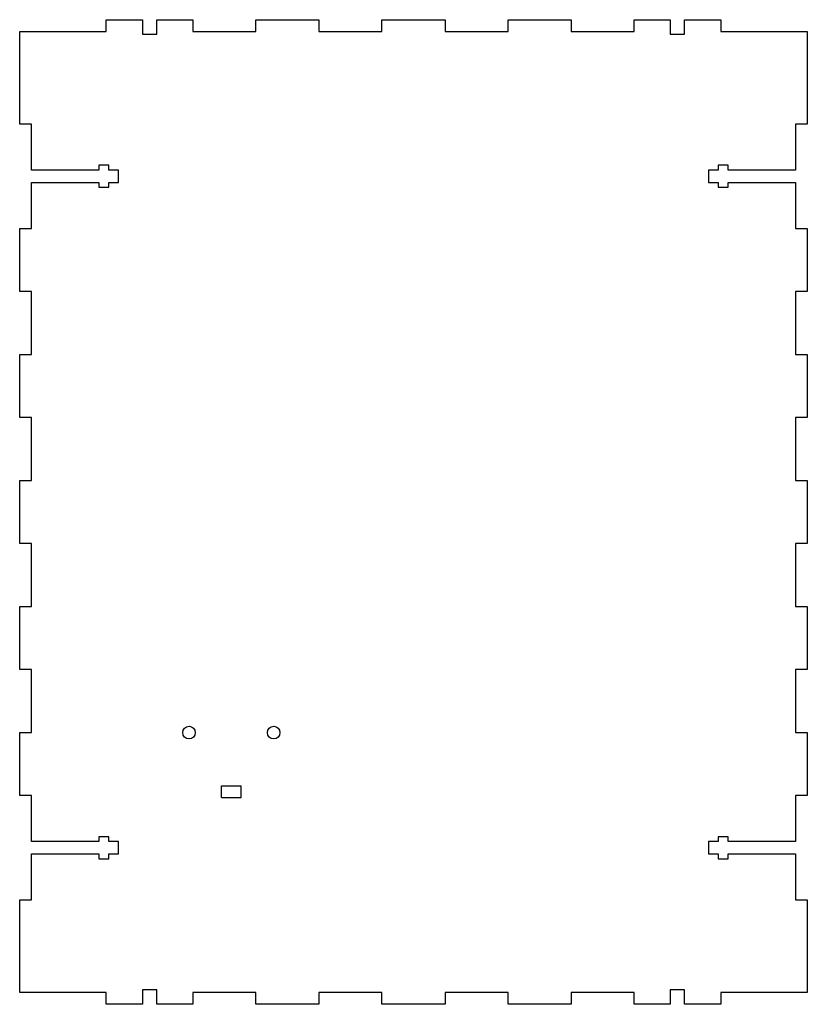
# Model space of a CAD drawing. Header units: millimetres. Extents: x -235 to -35, y -114 to 136.
import ezdxf

# ---------------------------------------------------------------- set-up
doc = ezdxf.new("R2010")
doc.units = ezdxf.units.MM

msp = doc.modelspace()

# ---------------------------------------------------------------- linework, layer by layer
at = {"color": 7, "linetype": 'Continuous'}
for p, q in [((-213.3313, 133.1102), (-213.3313, 136.1102)), ((-213.3313, 136.1102), (-204.1813, 136.1102)), ((-204.1813, 136.1102), (-204.1813, 132.4102)), ((-200.4813, 132.4102), (-200.4813, 136.1102)), ((-200.4813, 136.1102), (-191.3313, 136.1102)), ((-191.3313, 136.1102), (-191.3313, 133.1102)), ((-175.3313, 133.1102), (-175.3313, 136.1102)), ((-175.3313, 136.1102), (-159.3313, 136.1102)), ((-159.3313, 136.1102), (-159.3313, 133.1102)), ((-143.3313, 133.1102), (-143.3313, 136.1102)), ((-143.3313, 136.1102), (-127.3313, 136.1102)), ((-127.3313, 136.1102), (-127.3313, 133.1102)), ((-111.3313, 133.1102), (-111.3313, 136.1102)), ((-111.3313, 136.1102), (-95.3313, 136.1102)), ((-95.3313, 136.1102), (-95.3313, 133.1102)), ((-79.3313, 133.1102), (-79.3313, 136.1102)), ((-79.3313, 136.1102), (-70.1813, 136.1102)), ((-70.1813, 136.1102), (-70.1813, 132.4102)), ((-66.4813, 132.4102), (-66.4813, 136.1102)), ((-66.4813, 136.1102), (-57.3313, 136.1102)), ((-57.3313, 136.1102), (-57.3313, 133.1102)), ((-235.3313, 133.1102), (-213.3313, 133.1102)), ((-235.3313, 109.6102), (-235.3313, 133.1102)), ((-191.3313, 133.1102), (-175.3313, 133.1102)), ((-159.3313, 133.1102), (-143.3313, 133.1102)), ((-127.3313, 133.1102), (-111.3313, 133.1102)), ((-95.3313, 133.1102), (-79.3313, 133.1102)), ((-57.3313, 133.1102), (-35.3313, 133.1102)), ((-35.3313, 133.1102), (-35.3313, 109.6102)), ((-204.1813, 132.4102), (-200.4813, 132.4102)), ((-70.1813, 132.4102), (-66.4813, 132.4102)), ((-232.3313, 109.6102), (-235.3313, 109.6102)), ((-232.3313, 97.9102), (-232.3313, 109.6102)), ((-35.3313, 109.6102), (-38.3313, 109.6102)), ((-38.3313, 109.6102), (-38.3313, 97.9102)), ((-215.2313, 97.9102), (-232.3313, 97.9102)), ((-212.7313, 99.1602), (-215.2313, 99.1602)), ((-215.2313, 99.1602), (-215.2313, 97.9102)), ((-212.7313, 97.9102), (-212.7313, 99.1602)), ((-210.2313, 97.9102), (-212.7313, 97.9102)), ((-210.2313, 94.8102), (-210.2313, 97.9102)), ((-57.9313, 97.9102), (-60.4313, 97.9102)), ((-60.4313, 97.9102), (-60.4313, 94.8102)), ((-55.4313, 99.1602), (-57.9313, 99.1602)), ((-57.9313, 99.1602), (-57.9313, 97.9102)), ((-55.4313, 97.9102), (-55.4313, 99.1602)), ((-38.3313, 97.9102), (-55.4313, 97.9102)), ((-232.3313, 83.1102), (-232.3313, 94.8102)), ((-232.3313, 94.8102), (-215.2313, 94.8102)), ((-215.2313, 94.8102), (-215.2313, 93.5602)), ((-215.2313, 93.5602), (-212.7313, 93.5602)), ((-212.7313, 93.5602), (-212.7313, 94.8102)), ((-212.7313, 94.8102), (-210.2313, 94.8102)), ((-60.4313, 94.8102), (-57.9313, 94.8102)), ((-57.9313, 94.8102), (-57.9313, 93.5602)), ((-57.9313, 93.5602), (-55.4313, 93.5602)), ((-55.4313, 93.5602), (-55.4313, 94.8102)), ((-55.4313, 94.8102), (-38.3313, 94.8102)), ((-38.3313, 94.8102), (-38.3313, 83.1102)), ((-235.3313, 67.1102), (-235.3313, 83.1102)), ((-235.3313, 83.1102), (-232.3313, 83.1102)), ((-38.3313, 83.1102), (-35.3313, 83.1102)), ((-35.3313, 83.1102), (-35.3313, 67.1102)), ((-232.3313, 67.1102), (-235.3313, 67.1102)), ((-232.3313, 51.1102), (-232.3313, 67.1102)), ((-35.3313, 67.1102), (-38.3313, 67.1102)), ((-38.3313, 67.1102), (-38.3313, 51.1102)), ((-235.3313, 35.1102), (-235.3313, 51.1102)), ((-235.3313, 51.1102), (-232.3313, 51.1102)), ((-38.3313, 51.1102), (-35.3313, 51.1102)), ((-35.3313, 51.1102), (-35.3313, 35.1102)), ((-232.3313, 35.1102), (-235.3313, 35.1102)), ((-232.3313, 19.1102), (-232.3313, 35.1102)), ((-35.3313, 35.1102), (-38.3313, 35.1102)), ((-38.3313, 35.1102), (-38.3313, 19.1102)), ((-235.3313, 3.1102), (-235.3313, 19.1102)), ((-235.3313, 19.1102), (-232.3313, 19.1102)), ((-38.3313, 19.1102), (-35.3313, 19.1102)), ((-35.3313, 19.1102), (-35.3313, 3.1102)), ((-232.3313, 3.1102), (-235.3313, 3.1102)), ((-232.3313, -12.8898), (-232.3313, 3.1102)), ((-35.3313, 3.1102), (-38.3313, 3.1102)), ((-38.3313, 3.1102), (-38.3313, -12.8898)), ((-235.3313, -28.8898), (-235.3313, -12.8898)), ((-235.3313, -12.8898), (-232.3313, -12.8898)), ((-38.3313, -12.8898), (-35.3313, -12.8898)), ((-35.3313, -12.8898), (-35.3313, -28.8898)), ((-232.3313, -28.8898), (-235.3313, -28.8898)), ((-232.3313, -44.8898), (-232.3313, -28.8898)), ((-35.3313, -28.8898), (-38.3313, -28.8898)), ((-38.3313, -28.8898), (-38.3313, -44.8898)), ((-235.3313, -60.8898), (-235.3313, -44.8898)), ((-235.3313, -44.8898), (-232.3313, -44.8898)), ((-38.3313, -44.8898), (-35.3313, -44.8898)), ((-35.3313, -44.8898), (-35.3313, -60.8898)), ((-184.0813, -61.3898), (-184.0813, -58.3898)), ((-184.0813, -58.3898), (-179.0813, -58.3898)), ((-179.0813, -61.3898), (-179.0813, -58.3898)), ((-232.3313, -60.8898), (-235.3313, -60.8898)), ((-232.3313, -72.5898), (-232.3313, -60.8898)), ((-184.0813, -61.3898), (-179.0813, -61.3898)), ((-35.3313, -60.8898), (-38.3313, -60.8898)), ((-38.3313, -60.8898), (-38.3313, -72.5898)), ((-212.7313, -71.3398), (-215.2313, -71.3398)), ((-215.2313, -71.3398), (-215.2313, -72.5898)), ((-212.7313, -72.5898), (-212.7313, -71.3398)), ((-55.4313, -71.3398), (-57.9313, -71.3398)), ((-57.9313, -71.3398), (-57.9313, -72.5898)), ((-55.4313, -72.5898), (-55.4313, -71.3398)), ((-215.2313, -72.5898), (-232.3313, -72.5898)), ((-210.2313, -72.5898), (-212.7313, -72.5898)), ((-210.2313, -75.6898), (-210.2313, -72.5898)), ((-57.9313, -72.5898), (-60.4313, -72.5898)), ((-60.4313, -72.5898), (-60.4313, -75.6898)), ((-38.3313, -72.5898), (-55.4313, -72.5898)), ((-232.3313, -87.3898), (-232.3313, -75.6898)), ((-232.3313, -75.6898), (-215.2313, -75.6898)), ((-215.2313, -75.6898), (-215.2313, -76.9398)), ((-215.2313, -76.9398), (-212.7313, -76.9398)), ((-212.7313, -76.9398), (-212.7313, -75.6898)), ((-212.7313, -75.6898), (-210.2313, -75.6898)), ((-60.4313, -75.6898), (-57.9313, -75.6898)), ((-57.9313, -75.6898), (-57.9313, -76.9398)), ((-57.9313, -76.9398), (-55.4313, -76.9398)), ((-55.4313, -76.9398), (-55.4313, -75.6898)), ((-55.4313, -75.6898), (-38.3313, -75.6898)), ((-38.3313, -75.6898), (-38.3313, -87.3898)), ((-235.3313, -110.8898), (-235.3313, -87.3898)), ((-235.3313, -87.3898), (-232.3313, -87.3898)), ((-38.3313, -87.3898), (-35.3313, -87.3898)), ((-35.3313, -87.3898), (-35.3313, -110.8898)), ((-213.3313, -110.8898), (-235.3313, -110.8898)), ((-213.3313, -113.8898), (-213.3313, -110.8898)), ((-200.4813, -110.1898), (-204.1813, -110.1898)), ((-204.1813, -110.1898), (-204.1813, -113.8898)), ((-200.4813, -113.8898), (-200.4813, -110.1898)), ((-175.3313, -110.8898), (-191.3313, -110.8898)), ((-191.3313, -110.8898), (-191.3313, -113.8898)), ((-175.3313, -113.8898), (-175.3313, -110.8898)), ((-143.3313, -110.8898), (-159.3313, -110.8898)), ((-159.3313, -110.8898), (-159.3313, -113.8898)), ((-143.3313, -113.8898), (-143.3313, -110.8898)), ((-111.3313, -110.8898), (-127.3313, -110.8898)), ((-127.3313, -110.8898), (-127.3313, -113.8898)), ((-111.3313, -113.8898), (-111.3313, -110.8898)), ((-79.3313, -110.8898), (-95.3313, -110.8898)), ((-95.3313, -110.8898), (-95.3313, -113.8898)), ((-79.3313, -113.8898), (-79.3313, -110.8898)), ((-66.4813, -110.1898), (-70.1813, -110.1898)), ((-70.1813, -110.1898), (-70.1813, -113.8898)), ((-66.4813, -113.8898), (-66.4813, -110.1898)), ((-35.3313, -110.8898), (-57.3313, -110.8898)), ((-57.3313, -110.8898), (-57.3313, -113.8898)), ((-204.1813, -113.8898), (-213.3313, -113.8898)), ((-191.3313, -113.8898), (-200.4813, -113.8898)), ((-159.3313, -113.8898), (-175.3313, -113.8898)), ((-127.3313, -113.8898), (-143.3313, -113.8898)), ((-95.3313, -113.8898), (-111.3313, -113.8898)), ((-70.1813, -113.8898), (-79.3313, -113.8898)), ((-57.3313, -113.8898), (-66.4813, -113.8898))]:
    msp.add_line(p, q, dxfattribs=at)
for centre in [(-192.3313, -44.8898), (-170.8313, -44.8898)]:
    msp.add_circle(centre, 1.6, dxfattribs=at)

doc.saveas('drawing.dxf')
